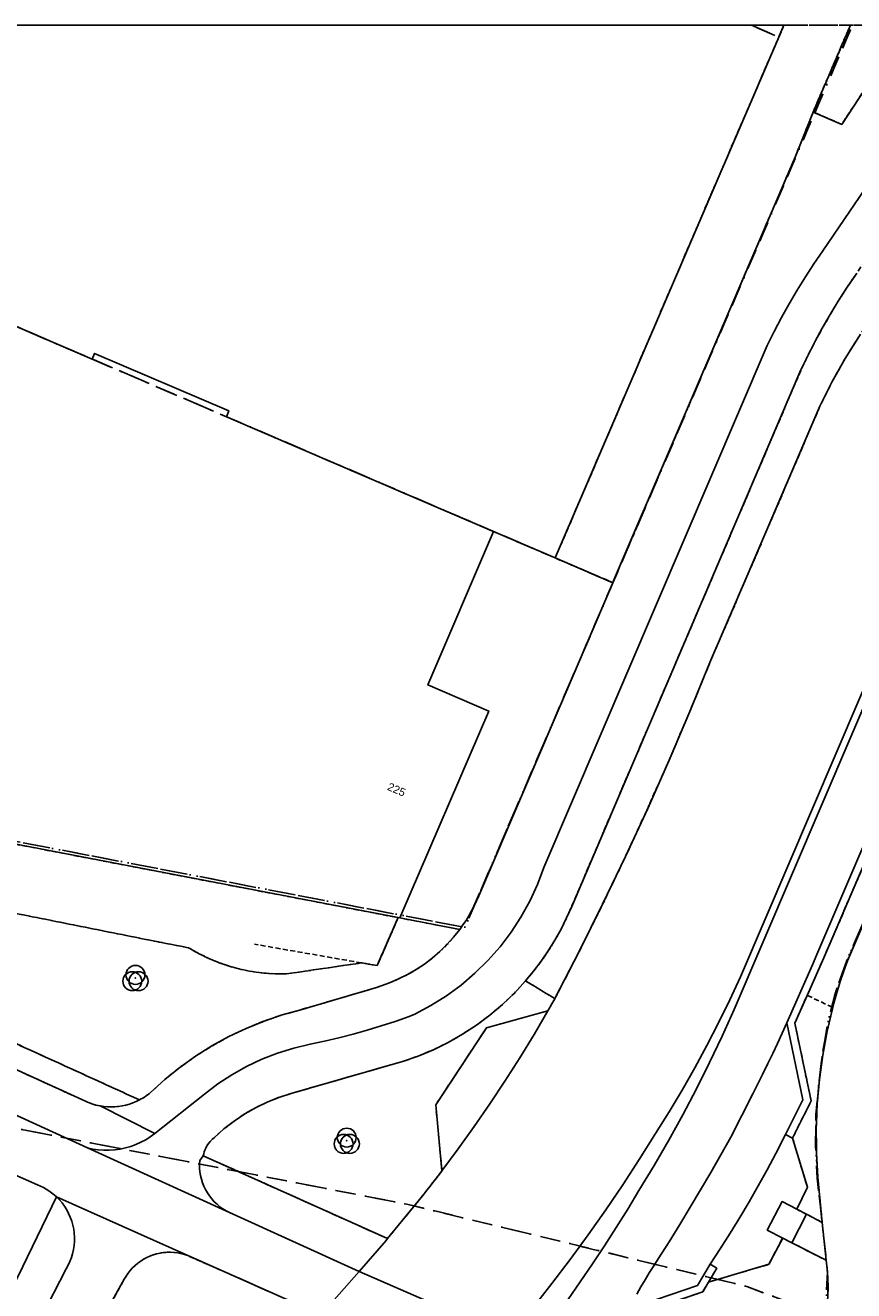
# Model space of a CAD drawing. Header units: millimetres. Extents: x 147731170 to 148246816, y 410327848 to 410827848.
# Tile 70 of 79: x 147940994 to 147993616, y 410747478 to 410827848. Entities that reach past the tile are written whole.
import ezdxf

# ---------------------------------------------------------------- set-up
doc = ezdxf.new("R2010")
doc.units = ezdxf.units.MM
doc.header["$LTSCALE"] = 100
for name, pattern in [('BORDER', [44.45, 12.7, -6.35, 12.7, -6.35, 0, -6.35]), ('HIDDEN', [9.525, 6.35, -3.175]), ('HIDDEN2', [4.7625, 3.175, -1.5875])]:
    doc.linetypes.add(name, pattern=pattern)
for name, color, linetype in [('ADRES_HUISNUMMER', 1, 'Continuous'), ('BEGROEIDTERREINDEEL', 3, 'HIDDEN2'), ('ONBEGROEIDTERREINDEEL', 15, 'HIDDEN2'), ('ONDERSTEUNENDWEGDEEL', 7, 'Continuous'), ('PAND', 240, 'Continuous'), ('PERCEEL', 210, 'BORDER'), ('RASTERVERDELING', 8, 'HIDDEN'), ('SCHEIDING', 14, 'HIDDEN2'), ('VEGETATIEOBJECT', 92, 'Continuous'), ('WEGDEEL', 8, 'Continuous')]:
    doc.layers.add(name, color=color, linetype=linetype)
doc.styles.get("Standard").update_dxf_attribs({"font": 'arial.ttf'})

# ---------------------------------------------------------------- blocks, each defined once
blk = doc.blocks.new('VEGETATIEOBJECT')
for centre in [(-200, -200), (0, 200), (200, -200)]:
    blk.add_circle(centre, 600)
blk.add_point((0, 0))

msp = doc.modelspace()

# ---------------------------------------------------------------- linework, layer by layer
at = {"layer": 'BEGROEIDTERREINDEEL', "flags": 128}
for points in [[(148004539, 410827848), (148004186, 410827255), (148003253, 410825815), (148002265, 410824412), (147993722, 410811983), (147993166, 410811159), (147992631, 410810322), (147992116, 410809472), (147991621, 410808610), (147991148, 410807736), (147990696, 410806852), (147990265, 410805956), (147975704, 410771886), (147975382, 410771155), (147975027, 410770440), (147974638, 410769742), (147974218, 410769063), (147973767, 410768404), (147973285, 410767766), (147972775, 410767152), (147974633, 410766026), (147976173, 410769015), (147977669, 410772025), (147979121, 410775057), (147980529, 410778110), (147981892, 410781183), (147983211, 410784275), (147984485, 410787386), (147987023, 410793277), (147991471, 410803649), (147992233, 410805182), (147993069, 410806677), (147993976, 410808128), (147994954, 410809534), (147995998, 410810891), (147997108, 410812195), (147998280, 410813443), (147999737, 410815250), (148001109, 410817122), (148002394, 410819055), (148003589, 410821044), (148004693, 410823086), (148005701, 410825177), (148006613, 410827311), (148006843, 410827848), (148004539, 410827848)], [(147993407, 410827848), (147991042, 410822340), (147992853, 410821549), (147996985, 410827848), (147993407, 410827848)], [(148011886, 410811980), (148010131, 410812759), (148009994, 410812363), (148009857, 410811967), (148009720, 410811571), (148009584, 410811175), (148009447, 410810779), (148009312, 410810382), (148009176, 410809986), (148008898, 410809154), (148008609, 410808326), (148008309, 410807502), (148007998, 410806682), (148007676, 410805866), (148007343, 410805054), (148007000, 410804247), (147991723, 410768623), (147990664, 410766235), (147992287, 410765466), (147992402, 410765896), (147992524, 410766324), (147992651, 410766751), (147992784, 410767175), (147992922, 410767598), (147993067, 410768019), (147993217, 410768438), (148011886, 410811980)], [(147858147, 410786327), (147857688, 410783968), (147899343, 410776050), (147906269, 410774695), (147909679, 410773984), (147913070, 410773193), (147916442, 410772322), (147919793, 410771371), (147923120, 410770341), (147926422, 410769233), (147929696, 410768046), (147948253, 410759595), (147948358, 410759653), (147948462, 410759714), (147948563, 410759778), (147948663, 410759845), (147948760, 410759916), (147948855, 410759989), (147948948, 410760066), (147949856, 410760889), (147950811, 410761658), (147951808, 410762370), (147952846, 410763022), (147953919, 410763613), (147955026, 410764141), (147956161, 410764603), (147957321, 410764998), (147958502, 410765325), (147963301, 410766732), (147964125, 410767033), (147964707, 410767277), (147965273, 410767556), (147965821, 410767871), (147966347, 410768220), (147966850, 410768602), (147967328, 410769014), (147967779, 410769456), (147968201, 410769925), (147968593, 410770420), (147964796, 410771149), (147964679, 410771171), (147963351, 410768126), (147962356, 410768299), (147957591, 410767599), (147956865, 410767601), (147956141, 410767649), (147955421, 410767744), (147954709, 410767885), (147954007, 410768072), (147953319, 410768303), (147952647, 410768579), (147951995, 410768897), (147951364, 410769256), (147949505, 410769621), (147890343, 410781427), (147858409, 410787661), (147858147, 410786327)], [(147906269, 410774695), (147899343, 410776050), (147857688, 410783968), (147857401, 410782496), (147899059, 410774577), (147905981, 410773223), (147909349, 410772521), (147912699, 410771740), (147916029, 410770880), (147919339, 410769941), (147922625, 410768925), (147925886, 410767831), (147929121, 410766660), (147944820, 410759510), (147944949, 410759453), (147945079, 410759400), (147945212, 410759352), (147945346, 410759309), (147945481, 410759271), (147945618, 410759238), (147945756, 410759210), (147945987, 410759175), (147946220, 410759154), (147946454, 410759147), (147946688, 410759154), (147946921, 410759175), (147947152, 410759211), (147947381, 410759261), (147947606, 410759324), (147947827, 410759401), (147948043, 410759492), (147948253, 410759595), (147929696, 410768046), (147926422, 410769233), (147923120, 410770341), (147919793, 410771371), (147916442, 410772322), (147913070, 410773193), (147909679, 410773984), (147906269, 410774695)], [(147972775, 410767152), (147972061, 410766381), (147971301, 410765654), (147970498, 410764976), (147969656, 410764347), (147968776, 410763772), (147967863, 410763251), (147966920, 410762786), (147965951, 410762380), (147964958, 410762034), (147957938, 410760020), (147957157, 410759773), (147956395, 410759471), (147955657, 410759116), (147954945, 410758710), (147954264, 410758255), (147953616, 410757753), (147953006, 410757206), (147952908, 410757126), (147952816, 410757040), (147952730, 410756947), (147952650, 410756849), (147952577, 410756746), (147952512, 410756638), (147952453, 410756526), (147952403, 410756410), (147952360, 410756291), (147952325, 410756170), (147952299, 410756046), (147964007, 410750785), (147966140, 410753394), (147966331, 410753635), (147966521, 410753877), (147966711, 410754119), (147966899, 410754362), (147967087, 410754606), (147967275, 410754850), (147967461, 410755095), (147967064, 410759275), (147970298, 410764183), (147974193, 410765252), (147974256, 410765362), (147974319, 410765473), (147974382, 410765583), (147974445, 410765694), (147974508, 410765804), (147974571, 410765915), (147974633, 410766026), (147972775, 410767152)], [(147989877, 410764460), (147990914, 410759534), (147989730, 410757175), (147990676, 410754044), (147989995, 410752654), (147990619, 410752333), (147991617, 410751819), (147991334, 410754693), (147991249, 410756243), (147991238, 410757795), (147991301, 410759346), (147991437, 410760892), (147991648, 410762429), (147991931, 410763955), (147992287, 410765466), (147990664, 410766235), (147989877, 410764460)], [(147991753, 410745436), (147991854, 410745998), (147991926, 410746564), (147991970, 410747133), (147991985, 410747703), (147991971, 410748274), (147991929, 410748843), (147991858, 410749409), (147989688, 410750523), (147989110, 410750820), (147988228, 410749152), (147984397, 410748024), (147984024, 410747402), (147979740, 410745937), (147979486, 410745430), (147978856, 410743991), (147986769, 410740434), (147990964, 410741502), (147991186, 410742190), (147991753, 410745436)], [(147951319, 410749706), (147951107, 410749779), (147950891, 410749838), (147950672, 410749881), (147950449, 410749910), (147950226, 410749923), (147950002, 410749920), (147949779, 410749902), (147949557, 410749869), (147949338, 410749821), (147949124, 410749758), (147948914, 410749680), (147948710, 410749588), (147948512, 410749482), (147948323, 410749362), (147948142, 410749230), (147947970, 410749086), (147947809, 410748931), (147947659, 410748764), (147947521, 410748588), (147947396, 410748403), (147947283, 410748209), (147945554, 410745115), (147946502, 410744750), (147947472, 410744450), (147948460, 410744217), (147949463, 410744053), (147950474, 410743958), (147951489, 410743932), (147952504, 410743975), (147953513, 410744088), (147954512, 410744270), (147955496, 410744520), (147956461, 410744837), (147957402, 410745219), (147958315, 410745664), (147959081, 410746271), (147951319, 410749706)]]:
    msp.add_lwpolyline(points, dxfattribs=at)
at = {"layer": 'ONBEGROEIDTERREINDEEL', "flags": 128}
for points in [[(147974654, 410794017), (147978317, 410792445), (147978346, 410792512), (147989902, 410819483), (147991042, 410822340), (147993407, 410827848), (147989182, 410827848), (147988861, 410827100), (147984874, 410817846), (147974654, 410794017)], [(147859210, 410791737), (147858409, 410787661), (147890343, 410781427), (147949505, 410769621), (147951364, 410769256), (147951995, 410768897), (147952647, 410768579), (147953319, 410768303), (147954007, 410768072), (147954709, 410767885), (147955421, 410767744), (147956141, 410767649), (147956865, 410767601), (147957591, 410767599), (147962356, 410768299), (147963351, 410768126), (147964679, 410771171), (147906768, 410782287), (147906830, 410782435), (147865597, 410790474), (147860520, 410791530), (147865725, 410818408), (147865333, 410818452), (147865267, 410818465), (147865200, 410818474), (147865133, 410818477), (147865065, 410818476), (147864998, 410818470), (147864932, 410818459), (147864866, 410818444), (147864802, 410818424), (147864739, 410818400), (147864678, 410818371), (147864620, 410818338), (147864563, 410818301), (147864510, 410818260), (147864460, 410818215), (147864413, 410818167), (147864369, 410818115), (147864329, 410818061), (147864293, 410818004), (147864262, 410817945), (147864234, 410817883), (147864211, 410817820), (147864193, 410817755), (147864179, 410817689), (147859210, 410791737)]]:
    msp.add_lwpolyline(points, dxfattribs=at)
at = {"layer": 'ONDERSTEUNENDWEGDEEL', "flags": 128}
for points in [[(148006902, 410818360), (148006534, 410816419), (148006343, 410815438), (148006120, 410814464), (148005866, 410813498), (148005580, 410812540), (148005264, 410811592), (148004917, 410810655), (148004540, 410809730), (147986421, 410767418), (147985743, 410765947), (147985033, 410764490), (147984292, 410763049), (147983520, 410761625), (147982718, 410760217), (147981885, 410758828), (147981023, 410757456), (147979998, 410755820), (147978945, 410754203), (147977862, 410752604), (147976751, 410751026), (147975611, 410749468), (147974444, 410747930), (147973249, 410746414)], [(147975465, 410746902), (147976251, 410748036), (147977023, 410749179), (147977782, 410750331), (147978527, 410751492), (147979259, 410752662), (147979976, 410753840), (147980942, 410755425), (147981875, 410757031), (147982773, 410758656), (147983636, 410760300), (147984465, 410761961), (147985258, 410763640), (147986015, 410765335), (148004554, 410808634)], [(147941769, 410754199), (147928949, 410759849)], [(147940835, 410749016), (147942976, 410753435), (147942823, 410753572), (147942663, 410753701), (147942496, 410753820), (147942322, 410753930), (147942143, 410754030), (147941958, 410754120), (147941769, 410754199)]]:
    msp.add_lwpolyline(points, dxfattribs=at)
at = {"layer": 'PAND', "flags": 128}
for points in [[(147953773, 410802988), (147967812, 410796957), (147974654, 410794017), (147984874, 410817846), (147988861, 410827100), (147989182, 410827848), (147929681, 410827848), (147927345, 410822476), (147924362, 410815617), (147945245, 410806649), (147945398, 410807005), (147953918, 410803356), (147953773, 410802988)], [(147953773, 410802988), (147953918, 410803356), (147945398, 410807005), (147945245, 410806649), (147936276, 410810501), (147932106, 410800802), (147917467, 410807096), (147917376, 410806886), (147869593, 410827473), (147865751, 410818545), (147865725, 410818408), (147860520, 410791530), (147865597, 410790474), (147906830, 410782435), (147906768, 410782287), (147964679, 410771171), (147964796, 410771149), (147970435, 410784291), (147966566, 410785957), (147970739, 410795699), (147967812, 410796957), (147953773, 410802988)]]:
    msp.add_lwpolyline(points, dxfattribs=at)
at = {"layer": 'PERCEEL', "flags": 128}
for points in [[(147731816, 410797579), (147806992, 410783211), (147849186, 410775231), (147896410, 410766122), (147933523, 410759121), (147965231, 410752973), (147986823, 410747743), (147991708, 410745906), (147991864, 410746883), (147991956, 410748655), (147991302, 410754632), (147991196, 410756643), (147991220, 410758640), (147991405, 410760650), (147991643, 410762636), (147992003, 410764617), (147992494, 410766554), (147993188, 410768454), (148018081, 410826457), (148018432, 410827394), (148018551, 410827848), (147993530, 410827848), (147978321, 410792442), (147968917, 410770550), (147858834, 410791642), (147853341, 410792695), (147852763, 410792806), (147840403, 410795177), (147840388, 410795098), (147838609, 410785896), (147831463, 410787308), (147831536, 410787681), (147830358, 410787911), (147830435, 410788304), (147831612, 410788071), (147833262, 410796480), (147833275, 410796545), (147756803, 410811217), (147758808, 410827848), (147731816, 410827848), (147731816, 410797579)], [(147853341, 410792695), (147858834, 410791642), (147863309, 410814975), (147862878, 410827848), (147895867, 410827848), (147924362, 410815617), (147974654, 410794017), (147978321, 410792442), (147993530, 410827848), (147989182, 410827848), (147988861, 410827100), (147987121, 410827848), (147857300, 410827848), (147857712, 410815305), (147853341, 410792695)], [(147924362, 410815617), (147895867, 410827848), (147862878, 410827848), (147863309, 410814975), (147858834, 410791642), (147968917, 410770550), (147978321, 410792442), (147974654, 410794017), (147924362, 410815617)], [(147986362, 410737876), (147986316, 410737761), (147994931, 410733845), (147994976, 410733921), (147995417, 410733657), (147995875, 410733425), (148018659, 410723069), (148020471, 410722224), (148022261, 410721332), (148024024, 410720380), (148025768, 410719392), (148027446, 410718314), (148029086, 410717152), (148030677, 410715948), (148032209, 410714661), (148033699, 410713319), (148035143, 410711938), (148036507, 410710484), (148037169, 410709724), (148038062, 410711873), (148040687, 410718190), (148040596, 410718229), (148041150, 410718965), (148041490, 410718713), (148041725, 410719029), (148041457, 410719201), (148041913, 410720273), (148042050, 410720595), (148052878, 410746037), (148061325, 410746911), (148062555, 410749784), (148066439, 410758860), (148067953, 410762416), (148096050, 410827848), (148018551, 410827848), (148018432, 410827394), (148018081, 410826457), (147993188, 410768454), (147992494, 410766554), (147992003, 410764617), (147991643, 410762636), (147991405, 410760650), (147991220, 410758640), (147991196, 410756643), (147991302, 410754632), (147991956, 410748655), (147991864, 410746883), (147991708, 410745906), (147991480, 410744476), (147990873, 410741444), (147990164, 410739296), (147989953, 410738894), (147989680, 410738532), (147989352, 410738219), (147988978, 410737963), (147988568, 410737770), (147988131, 410737646), (147987681, 410737595), (147987228, 410737616), (147986784, 410737711), (147986362, 410737876)], [(147987121, 410827848), (147988861, 410827100), (147989182, 410827848), (147987121, 410827848)], [(147731816, 410557429), (147739184, 410550715), (147743608, 410546683), (147745553, 410544911), (147806057, 410489776), (147820962, 410476194), (147833761, 410473437), (147864868, 410470702), (147887042, 410468695), (147889280, 410468722), (147889180, 410468781), (147885967, 410470779), (147882797, 410472842), (147879670, 410474971), (147876587, 410477165), (147873551, 410479422), (147870563, 410481741), (147861137, 410489234), (147858302, 410491565), (147855515, 410493954), (147852779, 410496400), (147850093, 410498901), (147847459, 410501457), (147844878, 410504067), (147833540, 410515379), (147830656, 410518158), (147827732, 410520895), (147824767, 410523588), (147817362, 410530327), (147814444, 410533072), (147811572, 410535866), (147808748, 410538709), (147805973, 410541599), (147803247, 410544535), (147790647, 410558339), (147783252, 410566441), (147816591, 410595343), (147818011, 410599033), (147851533, 410627456), (147853137, 410630098), (147865327, 410639289), (147865338, 410639297), (147864837, 410639948), (147864802, 410639993), (147863794, 410641305), (147899558, 410668880), (147939554, 410699692), (147939580, 410699669), (147945395, 410704135), (147952550, 410709650), (147954726, 410709238), (147954762, 410709231), (147967817, 410706824), (147971413, 410706161), (147988277, 410703054), (147998437, 410701813), (147999144, 410701705), (148026887, 410671549), (148040397, 410656826), (148040469, 410656889), (148049034, 410647103), (148055826, 410639399), (148065960, 410627823), (148065932, 410627787), (148073607, 410619017), (148080915, 410610630), (148082093, 410611648), (148083234, 410612634), (148083288, 410612681), (148089815, 410605254), (148101146, 410592361), (148115356, 410576112), (148115204, 410575963), (148124565, 410565341), (148129740, 410559446), (148127296, 410557236), (148124443, 410554655), (148132486, 410545629), (148139507, 410537708), (148144184, 410532207), (148137438, 410525343), (148137928, 410524786), (148147143, 410529998), (148148144, 410530628), (148151552, 410532743), (148160825, 410538289), (148168654, 410546537), (148180765, 410559458), (148183890, 410556241), (148186392, 410558246), (148185863, 410558994), (148184412, 410557953), (148175571, 410570342), (148176980, 410571347), (148170049, 410581086), (148166704, 410576538), (148166459, 410576205), (148165491, 410574889), (148110157, 410652969), (148096074, 410646832), (148037169, 410709724), (148036507, 410710484), (148035143, 410711938), (148033699, 410713319), (148032209, 410714661), (148030677, 410715948), (148029086, 410717152), (148027446, 410718314), (148025768, 410719392), (148024024, 410720380), (148022261, 410721332), (148020471, 410722224), (148018659, 410723069), (147995875, 410733425), (147995417, 410733657), (147994976, 410733921), (147994931, 410733845), (147986316, 410737761), (147986362, 410737876), (147986784, 410737711), (147987228, 410737616), (147987681, 410737595), (147988131, 410737646), (147988568, 410737770), (147988978, 410737963), (147989352, 410738219), (147989680, 410738532), (147989953, 410738894), (147990164, 410739296), (147990873, 410741444), (147991480, 410744476), (147991708, 410745906), (147986823, 410747743), (147965231, 410752973), (147933523, 410759121), (147896410, 410766122), (147849186, 410775231), (147806992, 410783211), (147731816, 410797579), (147731816, 410557429)]]:
    msp.add_lwpolyline(points, dxfattribs=at)
at = {"layer": 'RASTERVERDELING', "flags": 128}
msp.add_lwpolyline([(147731816, 410327848), (148231816, 410327848), (148231816, 410827848), (147731816, 410827848), (147731816, 410327848)], dxfattribs=at)
at = {"layer": 'SCHEIDING', "flags": 128}
for points in [[(147964679, 410771171), (147963351, 410768126), (147962356, 410768299)], [(147962356, 410768299), (147955547, 410769484)]]:
    msp.add_lwpolyline(points, dxfattribs=at)
at = {"layer": 'WEGDEEL', "flags": 128}
for points in [[(148001427, 410827848), (147991652, 410813533), (147991091, 410812707), (147990549, 410811868), (147990026, 410811017), (147989522, 410810155), (147989038, 410809282), (147988573, 410808398), (147988128, 410807504), (147973929, 410774362), (147973523, 410773278), (147973039, 410772226), (147972480, 410771212), (147971849, 410770241), (147971150, 410769319), (147970385, 410768449), (147969560, 410767637), (147968678, 410766887), (147967744, 410766203), (147966763, 410765588), (147965740, 410765046), (147965376, 410764886), (147964494, 410764581), (147963605, 410764294), (147962711, 410764026), (147961811, 410763777), (147960906, 410763547), (147959997, 410763336), (147959083, 410763144), (147958042, 410762892), (147957020, 410762569), (147956023, 410762177), (147955055, 410761718), (147954120, 410761194), (147953224, 410760607), (147952369, 410759961), (147949217, 410757451), (147948936, 410757247), (147948641, 410757064), (147948334, 410756901), (147948016, 410756760), (147947690, 410756642), (147947356, 410756546), (147947016, 410756474), (147946672, 410756426), (147946326, 410756402), (147945978, 410756401), (147945632, 410756425), (147945288, 410756473), (147944948, 410756545), (147953964, 410752436), (147953752, 410752546), (147953549, 410752671), (147953356, 410752810), (147953172, 410752963), (147953001, 410753129), (147952841, 410753306), (147952695, 410753494), (147952562, 410753693), (147952444, 410753900), (147952341, 410754115), (147952254, 410754337), (147952183, 410754565), (147952128, 410754797), (147952090, 410755033), (147952070, 410755270), (147952066, 410755509), (147952079, 410755747), (147952299, 410756046), (147952325, 410756170), (147952360, 410756291), (147952403, 410756410), (147952453, 410756526), (147952512, 410756638), (147952577, 410756746), (147952650, 410756849), (147952730, 410756947), (147952816, 410757040), (147952908, 410757126), (147953006, 410757206), (147953616, 410757753), (147954264, 410758255), (147954945, 410758710), (147955657, 410759116), (147956395, 410759471), (147957157, 410759773), (147957938, 410760020), (147964958, 410762034), (147965951, 410762380), (147966920, 410762786), (147967863, 410763251), (147968776, 410763772), (147969656, 410764347), (147970498, 410764976), (147971301, 410765654), (147972061, 410766381), (147972775, 410767152), (147973285, 410767766), (147973767, 410768404), (147974218, 410769063), (147974638, 410769742), (147975027, 410770440), (147975382, 410771155), (147975704, 410771886), (147990265, 410805956), (147990696, 410806852), (147991148, 410807736), (147991621, 410808610), (147992116, 410809472), (147992631, 410810322), (147993166, 410811159), (147993722, 410811983)], [(147996985, 410827848), (147992853, 410821549), (147991042, 410822340), (147989902, 410819483), (147978346, 410792512), (147978317, 410792445), (147969800, 410772552), (147969660, 410772230), (147969509, 410771914), (147969347, 410771602), (147969174, 410771297), (147968991, 410770998), (147968797, 410770705), (147968593, 410770420), (147968201, 410769925), (147967779, 410769456), (147967328, 410769014), (147966850, 410768602), (147966347, 410768220), (147965821, 410767871), (147965273, 410767556), (147964707, 410767277), (147964125, 410767033), (147963301, 410766732), (147958502, 410765325), (147957321, 410764998), (147956161, 410764603), (147955026, 410764141), (147953919, 410763613), (147952846, 410763022), (147951808, 410762370), (147950811, 410761658), (147949856, 410760889), (147948948, 410760066), (147948855, 410759989), (147948760, 410759916), (147948663, 410759845), (147948563, 410759778), (147948462, 410759714), (147948358, 410759653), (147948253, 410759595), (147948043, 410759492), (147947827, 410759401), (147947606, 410759324), (147947381, 410759261), (147947152, 410759211), (147946921, 410759175), (147946688, 410759154), (147946454, 410759147), (147946220, 410759154), (147945987, 410759175), (147945756, 410759210), (147949217, 410757451), (147952369, 410759961), (147953224, 410760607), (147954120, 410761194), (147955055, 410761718), (147956023, 410762177), (147957020, 410762569), (147958042, 410762892), (147959083, 410763144), (147959997, 410763336), (147960906, 410763547), (147961811, 410763777), (147962711, 410764026), (147963605, 410764294), (147964494, 410764581), (147965376, 410764886), (147965740, 410765046), (147966763, 410765588), (147967744, 410766203), (147968678, 410766887), (147969560, 410767637), (147970385, 410768449), (147971150, 410769319), (147971849, 410770241), (147972480, 410771212), (147973039, 410772226), (147973523, 410773278), (147973929, 410774362), (147988128, 410807504), (147988573, 410808398), (147989038, 410809282), (147989522, 410810155), (147990026, 410811017), (147990549, 410811868), (147991091, 410812707), (147991652, 410813533), (148001427, 410827848)], [(147973249, 410746414), (147974444, 410747930), (147975611, 410749468), (147976751, 410751026), (147977862, 410752604), (147978945, 410754203), (147979998, 410755820), (147981023, 410757456), (147981885, 410758828), (147982718, 410760217), (147983520, 410761625), (147984292, 410763049), (147985033, 410764490), (147985743, 410765947), (147986421, 410767418), (148004540, 410809730), (148004917, 410810655), (148005264, 410811592), (148005580, 410812540), (148005866, 410813498), (148006120, 410814464), (148006343, 410815438), (148006534, 410816419)], [(148011886, 410811980), (147993217, 410768438), (147993067, 410768019), (147992922, 410767598), (147992784, 410767175), (147992651, 410766751), (147992524, 410766324), (147992402, 410765896), (147992287, 410765466), (147991931, 410763955), (147991648, 410762429), (147991437, 410760892), (147991301, 410759346), (147991238, 410757795), (147991249, 410756243), (147991334, 410754693), (147991617, 410751819), (147991858, 410749409), (147991929, 410748843), (147991971, 410748274), (147991985, 410747703), (147991970, 410747133)], [(148004554, 410808634), (147986015, 410765335), (147985258, 410763640), (147984465, 410761961), (147983636, 410760300), (147982773, 410758656), (147981875, 410757031), (147980942, 410755425), (147979976, 410753840), (147979259, 410752662), (147978527, 410751492), (147977782, 410750331), (147977023, 410749179), (147976251, 410748036), (147975465, 410746902)], [(147993976, 410808128), (147993069, 410806677), (147992233, 410805182), (147991471, 410803649), (147987023, 410793277), (147984485, 410787386), (147983211, 410784275), (147981892, 410781183), (147980529, 410778110), (147979121, 410775057), (147977669, 410772025), (147976173, 410769015), (147974633, 410766026), (147974571, 410765915), (147974508, 410765804), (147974445, 410765694), (147974382, 410765583), (147974319, 410765473), (147974256, 410765362), (147974193, 410765252), (147973311, 410763750), (147972402, 410762264), (147971466, 410760795), (147970504, 410759343), (147969516, 410757908), (147968501, 410756492), (147967461, 410755095), (147967275, 410754850), (147967087, 410754606), (147966899, 410754362), (147966711, 410754119), (147966521, 410753877), (147966331, 410753635), (147966140, 410753394), (147964007, 410750785), (147963915, 410750673), (147962211, 410748705), (147971732, 410744538)], [(147979841, 410747264), (147980097, 410747721), (147980361, 410748174), (147980634, 410748621), (147980916, 410749063), (147981206, 410749500), (147981890, 410750588), (147982565, 410751681), (147983232, 410752780), (147983890, 410753883), (147984539, 410754992), (147985180, 410756106), (147985812, 410757225), (147987206, 410759985), (147987533, 410760619), (147987854, 410761256), (147988169, 410761897), (147988477, 410762540), (147988778, 410763187), (147989072, 410763837), (147989360, 410764490), (147990996, 410768168), (147991265, 410768823), (148006540, 410804444)], [(148006540, 410804444), (147991265, 410768823), (147990996, 410768168), (147989360, 410764490), (147990389, 410759602), (147989283, 410757399), (147989730, 410757175), (147990914, 410759534), (147989877, 410764460), (147990664, 410766235), (147991723, 410768623), (148007000, 410804247)], [(147978317, 410792445), (147974654, 410794017), (147970739, 410795699), (147966566, 410785957), (147970435, 410784291), (147964796, 410771149), (147968593, 410770420), (147968797, 410770705), (147968991, 410770998), (147969174, 410771297), (147969347, 410771602), (147969509, 410771914), (147969660, 410772230), (147969800, 410772552), (147978317, 410792445)], [(147928021, 410764280), (147944948, 410756545), (147945288, 410756473), (147945632, 410756425), (147945978, 410756401), (147946326, 410756402), (147946672, 410756426), (147947016, 410756474), (147947356, 410756546), (147947690, 410756642), (147948016, 410756760), (147948334, 410756901), (147948641, 410757064), (147948936, 410757247), (147949217, 410757451), (147945756, 410759210), (147945618, 410759238), (147945481, 410759271), (147945346, 410759309), (147945212, 410759352), (147945079, 410759400), (147944949, 410759453), (147944820, 410759510), (147929121, 410766660)], [(147974193, 410765252), (147970298, 410764183), (147967064, 410759275), (147967461, 410755095), (147968501, 410756492), (147969516, 410757908), (147970504, 410759343), (147971466, 410760795), (147972402, 410762264), (147973311, 410763750), (147974193, 410765252)], [(147959189, 410745298), (147962211, 410748705), (147953964, 410752436), (147944948, 410756545), (147928021, 410764280)], [(147989283, 410757399), (147990389, 410759602), (147989360, 410764490), (147989072, 410763837), (147988778, 410763187), (147988477, 410762540), (147988169, 410761897), (147987854, 410761256), (147987533, 410760619), (147987206, 410759985), (147985812, 410757225), (147985180, 410756106), (147984539, 410754992), (147983890, 410753883), (147983232, 410752780), (147982565, 410751681), (147981890, 410750588), (147981206, 410749500), (147980916, 410749063), (147980634, 410748621), (147980361, 410748174), (147980097, 410747721), (147979841, 410747264)], [(147928949, 410759849), (147941769, 410754199), (147941958, 410754120), (147942143, 410754030), (147942322, 410753930), (147942496, 410753820), (147942663, 410753701), (147942823, 410753572), (147942976, 410753435), (147951319, 410749706), (147959081, 410746271)], [(147979356, 410746334), (147983689, 410747816), (147984493, 410749156), (147985134, 410750134), (147985761, 410751122), (147986373, 410752119), (147986971, 410753125), (147987553, 410754140), (147988120, 410755163), (147988672, 410756195), (147989283, 410757399)], [(147989995, 410752654), (147990676, 410754044), (147989730, 410757175), (147989283, 410757399), (147988672, 410756195), (147988120, 410755163), (147987553, 410754140), (147986971, 410753125), (147986373, 410752119), (147985761, 410751122), (147985134, 410750134), (147984493, 410749156), (147984922, 410748899), (147984397, 410748024), (147988228, 410749152), (147989110, 410750820), (147988125, 410751325), (147989064, 410753133), (147989995, 410752654)], [(147964007, 410750785), (147952299, 410756046), (147952079, 410755747), (147952066, 410755509), (147952070, 410755270), (147952090, 410755033), (147952128, 410754797), (147952183, 410754565), (147952254, 410754337), (147952341, 410754115), (147952444, 410753900), (147952562, 410753693), (147952695, 410753494), (147952841, 410753306), (147953001, 410753129), (147953172, 410752963), (147953356, 410752810), (147953549, 410752671), (147953752, 410752546), (147953964, 410752436), (147962211, 410748705), (147963915, 410750673), (147964007, 410750785)], [(147939764, 410746805), (147941993, 410745783), (147943593, 410748865), (147943720, 410749094), (147943831, 410749332), (147943925, 410749577), (147944000, 410749828), (147944058, 410750084), (147944098, 410750343), (147944118, 410750604), (147944121, 410750867), (147944104, 410751128), (147944069, 410751388), (147944016, 410751645), (147943944, 410751897), (147943854, 410752144), (147943748, 410752383), (147943624, 410752615), (147943485, 410752836), (147943329, 410753048), (147943160, 410753248), (147942976, 410753435), (147940835, 410749016), (147939764, 410746805)], [(147942976, 410753435), (147943160, 410753248), (147943329, 410753048), (147943485, 410752836), (147943624, 410752615), (147943748, 410752383), (147943854, 410752144), (147943944, 410751897), (147944016, 410751645), (147944069, 410751388), (147944104, 410751128), (147944121, 410750867), (147944118, 410750604), (147944098, 410750343), (147944058, 410750084), (147944000, 410749828), (147943925, 410749577), (147943831, 410749332), (147943720, 410749094), (147943593, 410748865), (147941993, 410745783)], [(147945554, 410745115), (147947283, 410748209), (147947396, 410748403), (147947521, 410748588), (147947659, 410748764), (147947809, 410748931), (147947970, 410749086), (147948142, 410749230), (147948323, 410749362), (147948512, 410749482), (147948710, 410749588), (147948914, 410749680), (147949124, 410749758), (147949338, 410749821), (147949557, 410749869), (147949779, 410749902), (147950002, 410749920), (147950226, 410749923), (147950449, 410749910), (147950672, 410749881), (147950891, 410749838), (147951107, 410749779), (147951319, 410749706), (147942976, 410753435)], [(147989064, 410753133), (147988125, 410751325), (147989110, 410750820), (147989688, 410750523), (147990619, 410752333), (147989995, 410752654), (147989064, 410753133)], [(147991617, 410751819), (147990619, 410752333), (147989688, 410750523), (147991858, 410749409), (147991617, 410751819)], [(147978856, 410743991), (147979486, 410745430), (147979740, 410745937), (147984024, 410747402), (147984397, 410748024), (147984922, 410748899), (147984493, 410749156), (147983689, 410747816), (147979356, 410746334), (147979209, 410746033), (147979065, 410745731), (147978925, 410745427), (147978789, 410745121), (147978656, 410744814), (147978528, 410744505), (147978403, 410744194), (147978856, 410743991)], [(147971732, 410744538), (147962211, 410748705), (147959189, 410745298)]]:
    msp.add_lwpolyline(points, dxfattribs=at)

# ---------------------------------------------------------------- block references
at = {"layer": 'VEGETATIEOBJECT'}
for p in [(147947990, 410767335), (147961413, 410757000)]:
    msp.add_blockref('VEGETATIEOBJECT', p, dxfattribs=at)

# ---------------------------------------------------------------- texts
at = {"layer": 'ADRES_HUISNUMMER'}
msp.add_text('225', height=500, rotation=-23.2, dxfattribs=at).set_placement((147963944, 410779307))

doc.saveas('drawing.dxf')
